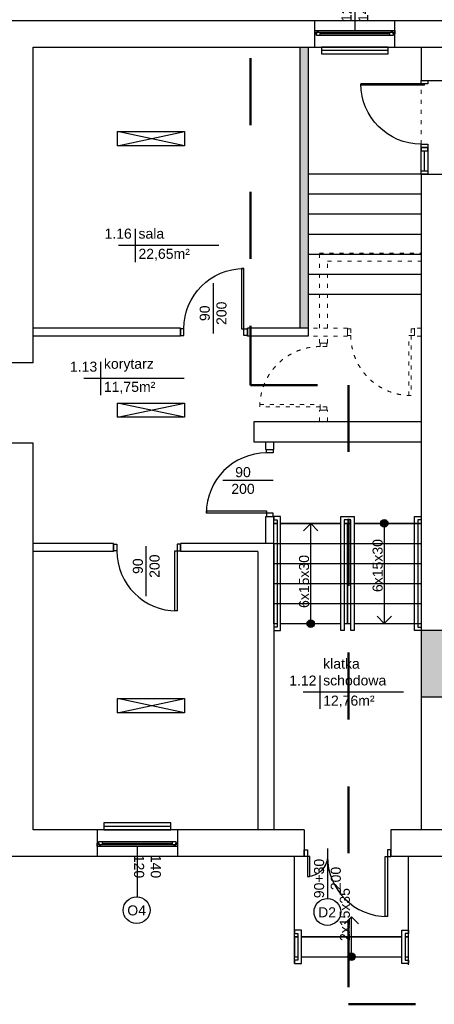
# Model space of a CAD drawing. Header units: millimetres. Extents: x 3698380 to 4312681, y 679670 to 844285.
# Tile 32 of 100: x 3964475 to 3970672, y 709262 to 723983. Entities that reach past the tile are written whole.
import ezdxf
from ezdxf.enums import TextEntityAlignment as Align

# ---------------------------------------------------------------- set-up
doc = ezdxf.new("R2010")
doc.units = ezdxf.units.MM
doc.header["$LTSCALE"] = 10
doc.set_wipeout_variables(frame=1)
doc.linetypes.add('1', pattern=[2, 1, -1])
doc.linetypes.add('ACAD_ISO03W100', pattern=[30, 12, -18])
doc.layers.add('0 20 cienka', color=8, linetype='Continuous', lineweight=20)
doc.layers.add('HVAC_zakres_opracowania', color=1, linetype='1', lineweight=50)
for name, color, linetype in [('_wytyczne ele', 6, 'Continuous'), ('A_kreskowanie', 8, 'Continuous'), ('A_sc_istn', 252, 'Continuous'), ('A_sc_proj', 2, 'Continuous'), ('A_stolarka', 252, 'Continuous'), ('A_wymiary', 1, 'Continuous')]:
    doc.layers.add(name, color=color, linetype=linetype)
doc.styles.get("Standard").update_dxf_attribs({"font": 'arial.ttf'})
doc.linetypes.add('TRACKS', pattern='A,0.15,[130,ltypeshp.shx,S=0.25,R=0,X=0,Y=0],0.15', length=0.3)

# ---------------------------------------------------------------- blocks, each defined once
blk = doc.blocks.new('*U460')
at = {"color": 252}
for p, q in [((-32.5, 20), (-37.5, 20)), ((-37.5, 15), (-35, 15)), ((-35, 15), (-35, 17.5)), ((-35, 17.5), (-32.5, 17.5)), ((-30, 17.5), (-35, 17.5)), ((-35, 17.5), (-35, 12.5)), ((-32.5, 17.5), (-32.5, 20)), ((77.5, 20), (-32.5, 20)), ((-30, 12.5), (-30, 17.5)), ((75, 17.5), (-30, 17.5)), ((-30, 15), (75, 15)), ((80, 17.5), (75, 17.5)), ((75, 17.5), (75, 12.5)), ((82.5, 20), (77.5, 20)), ((77.5, 20), (77.5, 17.5)), ((77.5, 17.5), (80, 17.5)), ((80, 17.5), (80, 15)), ((80, 12.5), (80, 17.5)), ((80, 15), (82.5, 15)), ((-35, 12.5), (-30, 12.5)), ((-30, 12.5), (75, 12.5)), ((-30, 12.5), (75, 12.5)), ((75, 12.5), (80, 12.5))]:
    blk.add_line(p, q, dxfattribs=at)
for points in [[(-37.5, 20), (-37.5, 15), (-35, 15)], [(82.5, 20), (82.5, 15), (80, 15)]]:
    blk.add_lwpolyline(points, dxfattribs=at)
blk = doc.blocks.new('*U259')
at = {"color": 252}
blk.add_lwpolyline([(75, 0), (0, 0)], dxfattribs=at)
for tag, p in [('H', (30, 20)), ('S', (30, -5))]:
    blk.add_attdef(tag, text='', height=15, rotation=180, dxfattribs=at).set_placement(p, align=Align.CENTER)
blk = doc.blocks.new('*U196')
blk.add_arc((0, 0), 900, 0, 90)
blk.add_wipeout([(0, 900), (35, 900), (35, 0), (0, 0)])
blk.add_wipeout([(0, 900), (35, 900), (35, 0), (0, 0)])
blk.add_wipeout([(0, 900), (35, 900), (35, 0), (0, 0)])
for points in [[(35, 900), (35, 0), (0, 0), (0, 900)], [(-50, -100), (0, -100), (0, 0), (-50, 0)]]:
    blk.add_lwpolyline(points, close=True)
blk = doc.blocks.new('*U192')
blk.add_arc((0, 0), 300, 0, 90)
blk.add_wipeout([(0, 300), (35, 300), (35, 0), (0, 0)])
blk.add_wipeout([(0, 300), (35, 300), (35, 0), (0, 0)])
blk.add_wipeout([(0, 300), (35, 300), (35, 0), (0, 0)])
for points in [[(35, 300), (35, 0), (0, 0), (0, 300)], [(-50, -100), (0, -100), (0, 0), (-50, 0)]]:
    blk.add_lwpolyline(points, close=True)
blk = doc.blocks.new('*U338')
at = {"color": 252}
blk.add_lwpolyline([(75, 0), (0, 0)], dxfattribs=at)
for tag, p in [('S', (30, 5)), ('H', (30, -20))]:
    blk.add_attdef(tag, text='', height=15, dxfattribs=at).set_placement(p, align=Align.CENTER)
blk = doc.blocks.new('*U203')
blk.add_lwpolyline([(90, 105), (240, 105), (240, -5), (90, -5)], close=True)
blk.add_wipeout([(80, 215), (85, 215), (85, 210), (245, 210), (245, 215), (250, 215), (250, 205), (80, 205)])
for points in [[(80, 215), (85, 215), (85, 210), (245, 210), (245, 215), (250, 215), (250, 205), (80, 205)], [(90, 215), (90, -5), (90, -5), (90, 215)], [(90, 215), (240, 215), (240, 105), (90, 105)]]:
    blk.add_lwpolyline(points, close=True)
for points in [[(250, 115), (250, 110), (85, 110), (85, 100), (250, 100), (250, 95), (80, 95), (80, 115)], [(80, -5), (85, -5), (85, 0), (245, 0), (245, -5), (250, -5), (250, 5), (80, 5)]]:
    blk.add_wipeout(points)
for points in [[(250, 110), (85, 110), (85, 100), (250, 100), (250, 95), (80, 95), (80, 115), (250, 115)], [(80, -5), (85, -5), (85, 0), (245, 0), (245, -5), (250, -5), (250, 5), (80, 5)]]:
    blk.add_lwpolyline(points, close=True)
blk = doc.blocks.new('*U211')
for points in [[(90, 135), (90, -35), (90, -35), (90, 135)], [(90, 135), (120, 135), (120, -35), (90, -35)]]:
    blk.add_lwpolyline(points, close=True)
for points in [[(80, 135), (85, 135), (85, 130), (125, 130), (125, 135), (130, 135), (130, 125), (80, 125)], [(80, -35), (85, -35), (85, -30), (125, -30), (125, -35), (130, -35), (130, -25), (80, -25)]]:
    blk.add_wipeout(points)
for points in [[(80, 135), (85, 135), (85, 130), (125, 130), (125, 135), (130, 135), (130, 125), (80, 125)], [(80, -35), (85, -35), (85, -30), (125, -30), (125, -35), (130, -35), (130, -25), (80, -25)]]:
    blk.add_lwpolyline(points, close=True)
blk = doc.blocks.new('*U210')
h = blk.add_hatch(color=256)
h.dxf.hatch_style = 1
h.paths.add_polyline_path([(5.6, 0, 1), (-5.6, 0, 1)])
at = {"linetype": 'ACAD_ISO03W100', "lineweight": 15}
for q in [(-49, 10.6), (-49, -10.6)]:
    blk.add_line((-59.6, 0), q, dxfattribs=at)
blk.add_line((-5.6, 0), (-59.6, 0))
at = {"ltscale": 100}
blk.add_circle((0, 0), 5.61, dxfattribs=at)
blk.add_attdef('OPIS_SCHODÓW', text='', height=15, rotation=180).set_placement((-63.1, -10), align=Align.MIDDLE_CENTER)
blk = doc.blocks.new('*U213')
h = blk.add_hatch(color=256)
h.dxf.hatch_style = 1
h.paths.add_polyline_path([(5.6, 0, 1), (-5.6, 0, 1)])
at = {"linetype": 'ACAD_ISO03W100', "lineweight": 15}
for q in [(-139, 10.6), (-139, -10.6)]:
    blk.add_line((-149.6, 0), q, dxfattribs=at)
blk.add_line((-5.6, 0), (-149.6, 0))
at = {"ltscale": 100}
blk.add_circle((0, 0), 5.61, dxfattribs=at)
blk.add_attdef('OPIS_SCHODÓW', text='', height=15).set_placement((-63.1, 10), align=Align.MIDDLE_CENTER)
blk = doc.blocks.new('*U202')
h = blk.add_hatch(color=256)
h.dxf.hatch_style = 1
h.paths.add_polyline_path([(5.6, 0, 1), (-5.6, 0, 1)])
at = {"linetype": 'ACAD_ISO03W100', "lineweight": 15}
for q in [(-139, 10.6), (-139, -10.6)]:
    blk.add_line((-149.6, 0), q, dxfattribs=at)
blk.add_line((-5.6, 0), (-149.6, 0))
at = {"ltscale": 100}
blk.add_circle((0, 0), 5.61, dxfattribs=at)
blk.add_attdef('OPIS_SCHODÓW', text='', height=15, rotation=180).set_placement((-63.1, -10), align=Align.MIDDLE_CENTER)
blk = doc.blocks.new('*U469')
at = {"color": 252}
for points in [[(35, 900), (35, 0), (0, 0), (0, 900)], [(-50, -100), (0, -100), (0, 0), (-50, 0)], [(950, 0), (950, -100), (900, -100), (900, 0)]]:
    blk.add_lwpolyline(points, close=True, dxfattribs=at)
blk.add_arc((0, 0), 900, 0, 90, dxfattribs=at)
blk = doc.blocks.new('jndf')
at = {"layer": 'A_stolarka', "ltscale": 2}
for p, q in [((6686, -1555594), (6686, -1556544)), ((6686, -1555594), (6706, -1555594)), ((6706, -1555594), (6706, -1556544))]:
    blk.add_line(p, q, dxfattribs=at)
for points in [[(5756, -1555644), (5806, -1555644), (5806, -1555544), (5756, -1555544)], [(6706, -1555644), (6756, -1555644), (6756, -1555544), (6706, -1555544)]]:
    blk.add_lwpolyline(points, close=True, dxfattribs=at)
blk.add_arc((6706, -1555644), 900, 180, 270, dxfattribs=at)
blk = doc.blocks.new('d')
at = {"layer": 'A_kreskowanie', "ltscale": 2}
h = blk.add_hatch(color=252, dxfattribs=at)
h.dxf.hatch_style = 1
h.paths.add_polyline_path([(3731432.76, 791007.02), (3731312.76, 791007.02), (3731312.76, 789647.02), (3731432.76, 789647.02)])
h.paths.add_polyline_path([(3732874.74, 789327.02), (3732874.74, 789347.02), (3731432.76, 789347.02), (3731432.76, 789227.02), (3732874.74, 789227.02)])
h.paths.add_polyline_path([(3732754.74, 789227.02), (3732634.74, 789227.02), (3732634.74, 789127.02), (3732754.74, 789127.02)])
h.paths.add_polyline_path([(3734281.53, 789347.02), (3733874.74, 789347.02), (3733874.74, 789227.02), (3734281.53, 789227.02)])
h.paths.add_polyline_path([(3734161.53, 791007.02), (3734041.53, 791007.02), (3734041.53, 790927.02), (3734041.53, 790357.02), (3734041.53, 789347.02), (3734161.53, 789347.02)])
h.paths.add_polyline_path([(3736381.9, 791007.02), (3736261.9, 791007.02), (3736261.9, 789347.02), (3735463.65, 789347.02), (3735314.74, 789347.02), (3735314.74, 789227.02), (3736381.9, 789227.02)])
h.paths.add_polyline_path([(3735583.65, 789227.02), (3735463.65, 789227.02), (3735463.65, 787727.02), (3735583.65, 787727.02)])
h.paths.add_polyline_path([(3732754.74, 788122.56), (3732634.74, 788122.56), (3732634.74, 787727.02), (3732754.74, 787727.02)])
h.paths.add_polyline_path([(3731432.76, 789527.02), (3731312.76, 789527.02), (3731312.76, 787727.02), (3731432.76, 787727.02)])
h.paths.add_polyline_path([(3730049.12, 787727.02), (3729235.08, 787727.02), (3729235.08, 787627.02), (3729285.08, 787627.02), (3729285.08, 787527.02, 0.02784244), (3729290.65, 787427.02), (3730049.12, 787427.02)])
h.paths.add_polyline_path([(3729285.08, 787527.02), (3729235.08, 787527.02), (3729235.08, 787427.02), (3729290.65, 787427.02, -0.02784244)], flags=17)
h.paths.add_polyline_path([(3729285.08, 787627.02), (3729235.08, 787627.02), (3729235.08, 787527.02), (3729285.08, 787527.02)], flags=17)
h.paths.add_polyline_path([(3729114.74, 784607.02), (3728714.74, 784607.02), (3728714.74, 783607.02), (3729114.74, 783607.02)])
h.paths.add_polyline_path([(3729220.66, 783607.02), (3729114.74, 783607.02), (3729114.74, 783487.02), (3729220.66, 783487.02)])
h.paths.add_polyline_path([(3729309.74, 783607.02), (3729220.66, 783607.02), (3729220.66, 783487.02), (3729309.74, 783487.02)])
h.paths.add_polyline_path([(3732204.74, 783607.02), (3730709.74, 783607.02), (3730709.74, 783487.02), (3732204.74, 783487.02)])
h.paths.add_polyline_path([(3732324.74, 783707.02), (3732204.74, 783707.02), (3732204.74, 781627.02), (3732324.74, 781627.02)])
h.paths.add_polyline_path([(3735344.74, 786027.02), (3735224.74, 786027.02), (3732324.74, 786027.02), (3732324.74, 785907.02), (3735224.74, 785907.02), (3735224.74, 781627.02), (3735344.74, 781627.02)])
h.paths.add_polyline_path([(3744114.74, 791127.02), (3735314.74, 791127.02), (3735314.74, 791007.02), (3744114.74, 791007.02)])
h.paths.add_polyline_path([(3740100.05, 791007.02), (3739980.05, 791007.02), (3739980.05, 787727.02), (3740100.05, 787727.02)])
h.paths.add_polyline_path([(3742214.74, 791007.02), (3742094.74, 791007.02), (3742094.74, 787727.02), (3742214.74, 787727.02)])
h.paths.add_polyline_path([(3727024.74, 793327.02), (3726904.74, 793327.02), (3726904.74, 789127.02), (3727024.74, 789127.02)])
at = {"layer": '0 20 cienka', "color": 252, "linetype": 'ACAD_ISO03W100', "ltscale": 0.5}
blk.add_line((3728714.74, 791427.02), (3728714.74, 792827.02), dxfattribs=at)
for points in [[(3727194.74, 789127.02), (3727194.74, 790247.02), (3728714.74, 790247.02)], [(3727314.74, 789127.02), (3727314.74, 790127.02), (3728714.74, 790127.02)], [(3727614.91, 789127.02), (3727024.74, 789127.02)], [(3727614.91, 789127.02), (3727614.91, 789007.02)], [(3728714.74, 789127.02), (3728614.91, 789127.02)], [(3728614.91, 789127.02), (3728614.91, 789007.02)], [(3727614.91, 789007.02), (3727024.74, 789007.02)], [(3727194.74, 788899.79), (3727194.74, 789007.02)], [(3727314.74, 788899.79), (3727194.74, 788899.79)], [(3727314.74, 788899.79), (3727314.74, 789007.02)], [(3728714.74, 789007.02), (3728614.91, 789007.02)], [(3727194.74, 787727.02), (3727194.74, 787899.79)], [(3727314.74, 787899.79), (3727194.74, 787899.79)], [(3727314.74, 787727.02), (3727314.74, 787899.79)]]:
    blk.add_lwpolyline(points, dxfattribs=at)
for points in [[(3727614.91, 789017.02), (3727614.91, 789117.02), (3727664.91, 789117.02), (3727664.91, 789017.02)], [(3728614.91, 789117.02), (3728564.91, 789117.02), (3728564.91, 789017.02), (3728614.91, 789017.02)], [(3727204.74, 788899.79), (3727304.74, 788899.79), (3727304.74, 788849.79), (3727204.74, 788849.79)], [(3728529.91, 788117.02), (3728529.91, 789017.02), (3728564.91, 789017.02), (3728564.91, 788117.02)], [(3726304.74, 787984.79), (3727204.74, 787984.79), (3727204.74, 787949.79), (3726304.74, 787949.79)], [(3727304.74, 787899.79), (3727304.74, 787949.79), (3727204.74, 787949.79), (3727204.74, 787899.79)]]:
    blk.add_lwpolyline(points, close=True, dxfattribs=at)
for centre, start, end in [((3728564.91, 789017.02), 180, 270), ((3727204.74, 787949.79), 90, 180)]:
    blk.add_arc(centre, 900, start, end, dxfattribs=at)
at = {"layer": 'A_sc_istn', "color": 252}
for points in [[(3722514.74, 788607.02), (3722514.74, 793727.02), (3744014.74, 793727.02), (3744014.74, 797027.02)], [(3722914.74, 788607.02), (3722914.74, 793327.02), (3744414.74, 793327.02), (3744414.74, 797027.02)], [(3727124.74, 793327.02), (3727124.74, 793727.02)], [(3728324.74, 793327.02), (3728324.74, 793727.02)], [(3728714.74, 793327.02), (3728714.74, 792827.02)], [(3724178.91, 791852.42), (3725178.91, 792064.55)], [(3725178.91, 791852.42), (3724178.91, 792064.55)], [(3728714.74, 791427.02), (3728714.74, 784607.02)], [(3724440.16, 790611.41), (3724440.16, 790111.41)], [(3725690.16, 790361.41), (3724190.16, 790361.41)], [(3725117.62, 789127.02), (3722914.74, 789127.02)], [(3725117.62, 789007.02), (3725117.62, 789127.02)], [(3727024.74, 789127.02), (3726117.62, 789127.02)], [(3726117.62, 789007.02), (3726117.62, 789127.02)], [(3725117.62, 789007.02), (3722914.74, 789007.02)], [(3727024.74, 789007.02), (3726117.62, 789007.02)], [(3722914.74, 788607.02), (3722514.74, 788607.02)], [(3723923.85, 788622.65), (3723923.85, 788122.65)], [(3725173.85, 788372.65), (3723673.85, 788372.65)], [(3724178.91, 787793.16), (3725178.91, 788005.3)], [(3725178.91, 787793.16), (3724178.91, 788005.3)], [(3728714.74, 787727.02), (3726214.74, 787727.02), (3726214.74, 787427.02), (3728714.74, 787427.02)], [(3726964.74, 781227.02), (3722514.74, 781227.02), (3722514.74, 787407.02)], [(3722914.74, 787407.02), (3722514.74, 787407.02)], [(3726964.74, 781627.02), (3722914.74, 781627.02), (3722914.74, 787407.02)], [(3726394.74, 787308.9), (3726394.74, 787427.02)], [(3726514.74, 787308.9), (3726514.74, 787427.02)], [(3726394.74, 787308.9), (3726514.74, 787308.9)], [(3726394.74, 785907.02), (3726394.74, 786308.9)], [(3726514.74, 785907.02), (3726514.74, 786308.9)], [(3724117.62, 785907.02), (3722914.74, 785907.02)], [(3724117.62, 785787.02), (3722914.74, 785787.02)], [(3724117.62, 785907.02), (3724117.62, 785787.02)], [(3726514.74, 785907.02), (3725117.62, 785907.02)], [(3725117.62, 785907.02), (3725117.62, 785787.02)], [(3726274.74, 785787.02), (3725117.62, 785787.02)], [(3726274.74, 785787.02), (3726274.74, 781627.02)], [(3726514.74, 785907.02), (3726514.74, 781627.02)], [(3727201.06, 783931.67), (3727201.06, 783431.67)], [(3724178.91, 783375), (3725178.91, 783587.13)], [(3725178.91, 783375), (3724178.91, 783587.13)], [(3728451.06, 783681.67), (3726951.06, 783681.67)], [(3728714.74, 783607.02), (3728714.74, 781627.02)], [(3729114.74, 783607.02), (3728714.74, 783607.02)], [(3723874.74, 781627.02), (3723874.74, 781227.02)], [(3723874.74, 781627.02), (3723874.74, 781227.02)], [(3725074.74, 781627.02), (3725074.74, 781227.02)], [(3725074.74, 781627.02), (3725074.74, 781227.02)], [(3726964.74, 781627.02), (3726964.74, 781227.02)], [(3729309.74, 781627.02), (3728264.74, 781627.02)], [(3728264.74, 781627.02), (3728264.74, 781227.02)], [(3729309.74, 781227.02), (3728264.74, 781227.02)]]:
    blk.add_lwpolyline(points, dxfattribs=at)
for points in [[(3728224.74, 793327.02), (3727224.74, 793327.02), (3727224.74, 793227.02), (3728224.74, 793227.02)], [(3724178.91, 792064.55), (3725178.91, 792064.55), (3725178.91, 791852.42), (3724178.91, 791852.42)], [(3724178.91, 788005.3), (3725178.91, 788005.3), (3725178.91, 787793.16), (3724178.91, 787793.16)], [(3724178.91, 783587.13), (3725178.91, 783587.13), (3725178.91, 783375), (3724178.91, 783375)], [(3724974.74, 781726.99), (3723974.74, 781726.99), (3723974.74, 781626.99), (3724974.74, 781626.99)]]:
    blk.add_lwpolyline(points, close=True, dxfattribs=at)
at = {"layer": 'A_sc_istn', "color": 252, "linetype": 'TRACKS', "ltscale": 20}
for points in [[(3728224.74, 793277.02), (3727224.74, 793277.02)], [(3724974.74, 781676.99), (3723974.74, 781676.99)]]:
    blk.add_lwpolyline(points, dxfattribs=at)
at = {"layer": 'A_sc_istn', "color": 252}
blk.add_circle((3724463.11, 780423.23), 200, dxfattribs=at)
at = {"layer": 'A_sc_proj', "color": 252, "ltscale": 2}
for p, q in [((3726904.74, 793327.02), (3726904.74, 789127.02)), ((3727024.74, 793327.02), (3727024.74, 789007.02)), ((3728714.74, 792827.02), (3729114.74, 792827.02)), ((3728714.74, 791427.02), (3729114.74, 791427.02))]:
    blk.add_line(p, q, dxfattribs=at)
at = {"layer": 'A_stolarka', "color": 252, "ltscale": 2}
blk.add_line((3728764.74, 791477.02), (3728764.74, 791777.02), dxfattribs=at)
for points in [[(3728714.74, 791827.02), (3728714.74, 791777.02), (3728814.74, 791777.02), (3728814.74, 791827.02)], [(3728814.74, 791827.02), (3728814.74, 791427.02), (3728714.74, 791427.02), (3728714.74, 791827.02)], [(3728714.74, 791427.02), (3728714.74, 791477.02), (3728814.74, 791477.02), (3728814.74, 791427.02)]]:
    blk.add_lwpolyline(points, close=True, dxfattribs=at)
at = {"layer": 'A_wymiary', "color": 252, "ltscale": 2}
for p, q in [((3728714.74, 791427.02), (3727024.74, 791427.02)), ((3728714.74, 791127.02), (3727024.74, 791127.02)), ((3728714.74, 790827.02), (3727024.74, 790827.02)), ((3728714.74, 790527.02), (3727024.74, 790527.02)), ((3728714.74, 790227.02), (3727024.74, 790227.02)), ((3728714.74, 789927.02), (3727024.74, 789927.02)), ((3728714.74, 789627.02), (3727024.74, 789627.02))]:
    blk.add_line(p, q, dxfattribs=at)
at = {"layer": 'A_sc_istn', "color": 252, "linetype": 'ACAD_ISO03W100'}
ref = blk.add_blockref('*U259', (3727724.74, 793577.05), dxfattribs=dict(at, xscale=-10, yscale=10, zscale=10, rotation=270))
ref.add_attrib('S', '120', dxfattribs={"layer": '0', "color": 252, "height": 150, "rotation": 90}).set_placement((3727674.74, 793877.05), align=Align.CENTER)
ref.add_attrib('H', '140', dxfattribs={"layer": '0', "color": 252, "height": 150, "rotation": 90}).set_placement((3727924.74, 793877.05), align=Align.CENTER)
at = {"layer": 'A_sc_istn', "color": 252, "xscale": -10, "yscale": 10, "zscale": 10}
blk.add_blockref('*U460', (3727949.74, 793377.05), dxfattribs=at)
at = {"layer": 'A_sc_istn', "color": 252, "xscale": -1}
blk.add_blockref('*U469', (3726067.62, 789117.02), dxfattribs=at)
at = {"layer": 'A_sc_istn', "color": 252, "linetype": 'ACAD_ISO03W100'}
ref = blk.add_blockref('*U259', (3725605.62, 789047.36), dxfattribs=dict(at, xscale=-10, yscale=10, zscale=10, rotation=270))
ref.add_attrib('S', '90', dxfattribs={"layer": '0', "color": 252, "height": 150, "rotation": 90}).set_placement((3725555.62, 789347.36), align=Align.CENTER)
ref.add_attrib('H', '200', dxfattribs={"layer": '0', "color": 252, "height": 150, "rotation": 90}).set_placement((3725805.62, 789347.36), align=Align.CENTER)
at = {"layer": 'A_sc_istn', "color": 252, "linetype": 'ACAD_ISO03W100', "xscale": 10, "yscale": 10, "zscale": 10}
blk.add_blockref('*U338', (3725752.57, 786847.61), dxfattribs=at).add_auto_attribs({'S': '90', 'H': '200'})
at = {"layer": 'A_sc_istn', "color": 252, "rotation": 180}
blk.add_blockref('*U469', (3725067.62, 785797.02), dxfattribs=at)
at = {"layer": 'A_sc_istn', "color": 252, "linetype": 'ACAD_ISO03W100', "xscale": 10, "yscale": 10, "zscale": 10, "rotation": 270}
blk.add_blockref('*U259', (3724605.62, 785866.69), dxfattribs=at).add_auto_attribs({'S': '90', 'H': '200'})
at = {"layer": 'A_sc_istn', "color": 252, "xscale": -10, "yscale": 10, "zscale": 10}
for name, p, rotation in [('*U460', (3724249.74, 781576.96), 180), ('*U211', (3728174.74, 780927.02), 90)]:
    blk.add_blockref(name, p, dxfattribs=dict(at, rotation=rotation))
at = {"layer": 'A_sc_istn', "color": 252, "linetype": 'ACAD_ISO03W100'}
ref = blk.add_blockref('*U338', (3724474.74, 781376.96), dxfattribs=dict(at, xscale=-10, yscale=10, zscale=10, rotation=90))
ref.add_attrib('S', '120', dxfattribs={"layer": '0', "color": 252, "height": 150, "rotation": 270}).set_placement((3724424.74, 781076.96), align=Align.CENTER)
ref.add_attrib('H', '140', dxfattribs={"layer": '0', "color": 252, "height": 150, "rotation": 270}).set_placement((3724674.74, 781076.96), align=Align.CENTER)
at = {"layer": 'A_stolarka', "color": 252, "xscale": -1, "rotation": 270}
blk.add_blockref('jndf', (5284358.49, 786071.29), dxfattribs=at)
at = {"layer": 'A_sc_istn', "color": 252, "char_height": 300}
for s, insert, attachment_point in [('{\\H0.5x;1.16}', (3724390.16, 790461.41), 9), ('{\\H0.5x;sala}', (3724490.16, 790461.41), 7), ('{\\H0.5x;22,65m²}', (3724490.16, 790311.41), 1), ('{\\H0.5x;1.13}', (3723873.85, 788472.65), 9), ('{\\H0.5x;korytarz}', (3723973.85, 788472.65), 7), ('{\\H0.5x;11,75m²}', (3723973.85, 788322.65), 1), ('{\\H0.5x;klatka schodowa}', (3727251.06, 783781.67), 7), ('{\\H0.5x;1.12}', (3727151.06, 783781.67), 9), ('{\\H0.5x;12,76m²}', (3727251.06, 783631.67), 1), ('{\\H0.5x;O4}', (3724323.4, 780343.26), 7)]:
    blk.add_mtext_dynamic_manual_height_columns(s, width=232.5953, gutter_width=12.5, heights=[0], dxfattribs=dict(at, insert=insert, attachment_point=attachment_point))
at = {"layer": 'A_sc_istn', "color": 252}
for points in [[(3726824.74, 779627.02), (3726824.74, 781227.02)], [(3728524.74, 779608.51), (3728524.74, 781227.02)]]:
    blk.add_lwpolyline(points, dxfattribs=at)
at = {"layer": 'A_sc_istn', "color": 252, "xscale": 10, "yscale": 10, "zscale": 10, "rotation": 270}
blk.add_blockref('*U203', (3726564.74, 787107.02), dxfattribs=at)
at = {"layer": 'A_sc_istn', "color": 252, "rotation": 180}
blk.add_blockref('*U196', (3728214.74, 781227.02), dxfattribs=at)
at = {"layer": 'A_sc_istn', "color": 252}
for points in [[(3726394.74, 786308.9), (3726514.74, 786308.9)], [(3726514.74, 785907.02), (3727614.74, 785907.02)], [(3727614.74, 785907.02), (3728714.74, 785907.02)], [(3726514.74, 785607.02), (3727614.74, 785607.02)], [(3727614.74, 785607.02), (3728714.74, 785607.02)], [(3726514.74, 785307.02), (3727614.74, 785307.02)], [(3727614.74, 785307.02), (3728714.74, 785307.02)], [(3726514.74, 785007.02), (3727614.74, 785007.02)], [(3727614.74, 785007.02), (3728714.74, 785007.02)], [(3729114.74, 784607.02), (3728714.74, 784607.02)]]:
    blk.add_lwpolyline(points, dxfattribs=at)
blk.add_circle((3727314.74, 780397.02), 200, dxfattribs=at)
at = {"layer": 'A_sc_proj', "color": 252, "ltscale": 2}
blk.add_line((3728714.74, 784607.02), (3728714.74, 783607.02), dxfattribs=at)
at = {"layer": 'A_sc_istn', "color": 252, "rotation": 90.00000000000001}
blk.add_blockref('*U469', (3726404.74, 786358.9), dxfattribs=at)
at = {"layer": 'A_sc_istn', "color": 252, "xscale": 10, "yscale": 10, "zscale": 10}
for name, p, rotation, values in [('*U213', (3728164.74, 786207.02), 89.99999999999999, {'OPIS_SCHODÓW': '6x15x30'}), ('*U202', (3727064.74, 784707.02), 270, {'OPIS_SCHODÓW': '6x15x30'}), ('*U210', (3727674.74, 779727.02), 270, {'OPIS_SCHODÓW': '2x15x35'})]:
    blk.add_blockref(name, p, dxfattribs=dict(at, rotation=rotation)).add_auto_attribs(values)
at = {"layer": 'A_sc_istn', "color": 252, "xscale": -1, "rotation": 180}
blk.add_blockref('*U192', (3727014.74, 781227.02), dxfattribs=at)
at = {"layer": 'A_sc_istn', "color": 252, "insert": (3727175.03, 780317.06), "char_height": 300, "attachment_point": 7}
blk.add_mtext_dynamic_manual_height_columns('{\\H0.5x;D2}', width=232.5953, gutter_width=12.5, heights=[0], dxfattribs=at)
at = {"layer": 'A_sc_istn', "color": 252, "xscale": 10, "yscale": 10, "zscale": 10, "rotation": 90}
blk.add_blockref('*U338', (3727314.74, 780597.02), dxfattribs=at).add_auto_attribs({'S': '90+30', 'H': '200'})
blk = doc.blocks.new('A$C77EF4F1D')
at = {"layer": 'HVAC_zakres_opracowania', "color": 2, "ltscale": 100}
for p, q in [((-2548, 1835), (-2548, -5052)), ((-2548, -5052), (-1085, -5052)), ((-1085, -5052), (-1085, -14311)), ((-1085, -14311), (16739, -14311))]:
    blk.add_line(p, q, dxfattribs=at)

msp = doc.modelspace()

# ---------------------------------------------------------------- block references
at = {"layer": 'A_wymiary'}
msp.add_blockref('d', (241760, -69754), dxfattribs=at)

# ---------------------------------------------------------------- next in the draw order: block references
at = {"layer": '_wytyczne ele', "color": 2, "ltscale": 2}
msp.add_blockref('A$C77EF4F1D', (3970475, 723573), dxfattribs=at)

doc.saveas('drawing.dxf')
